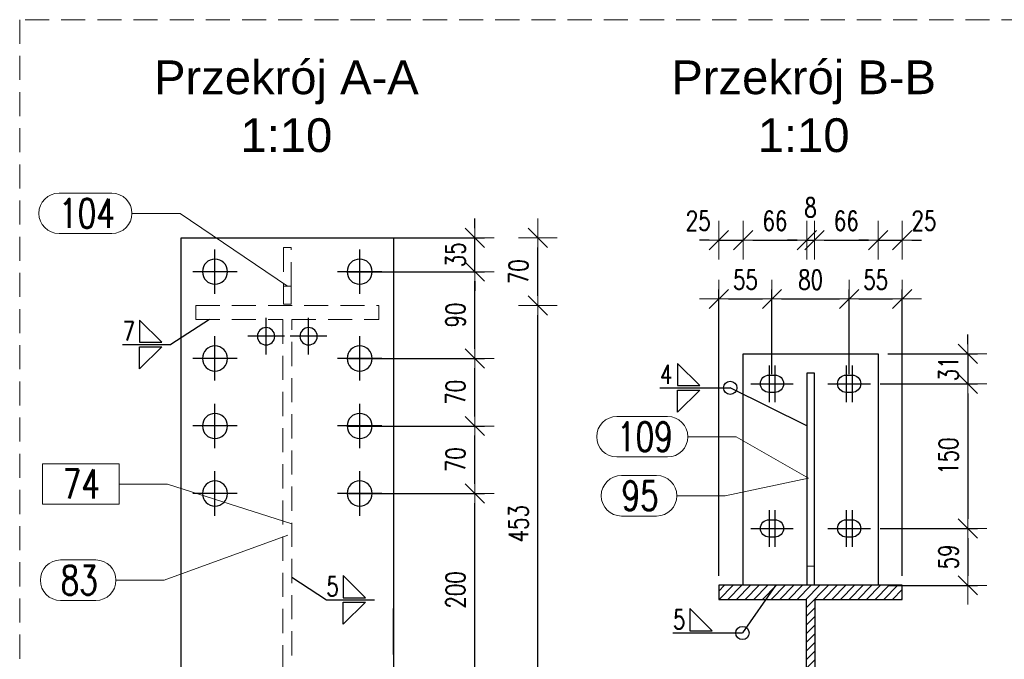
# Model space of a CAD drawing. Header units: millimetres. Extents: x 3536 to 4290, y 11030 to 11491.
# Tile 96 of 102: x 4110 to 4212, y 11236 to 11303. Entities that reach past the tile are written whole.
import ezdxf
from ezdxf.enums import TextEntityAlignment as Align

# ---------------------------------------------------------------- set-up
doc = ezdxf.new("R2010")
doc.units = ezdxf.units.MM
doc.header["$LTSCALE"] = 10
doc.linetypes.add('HIDDEN', pattern=[0.375, 0.25, -0.125])
doc.linetypes.add('MITTE', pattern=[2, 1.25, -0.25, 0.25, -0.25])
doc.layers.get('Defpoints').update_dxf_attribs({"color": 1})
for name, color, linetype, lineweight in [('PS_DIM', 4, 'Continuous', 13), ('PS_Hatch', 3, 'Continuous', 9), ('PS_Hidden', 2, 'HIDDEN', 9), ('PS_Pos', 1, 'Continuous', 15), ('PS_SOLID', 7, 'Continuous', 30), ('PS_TEXT', 3, 'Continuous', 18)]:
    doc.layers.add(name, color=color, linetype=linetype, lineweight=lineweight)
doc.layers.add('PS_MID', color=5, linetype='MITTE')
doc.layers.add('PS_WELD', color=1, linetype='Continuous')
doc.styles.add('ARIAL', font='arial.ttf')
doc.styles.add('simplex', font='simplex.shx', dxfattribs={"width": 0.75})
doc.dimstyles.new('1_10_PRZ', dxfattribs={"dimtxt": 2, "dimasz": 1, "dimexe": 2, "dimexo": 5, "dimgap": 1, "dimtad": 1, "dimdec": 0, "dimlfac": 10, "dimtxsty": 'simplex', "dimblk": 'dimznak', "dimcen": 2, "dimse1": 1, "dimse2": 1, "dimclrt": 3, "dimadec": 1, "dimazin": 0, "dimtfac": 1, "dimtdec": 0, "dimtix": 1, "dimtmove": 2, "dimatfit": 3, "dimldrblk": 'dim-grot', "dimfxl": 1, "dimarcsym": 0})
doc.dimstyles.new('1_10_SC', dxfattribs={"dimtxt": 2, "dimasz": 1, "dimexe": 1, "dimexo": 1, "dimgap": 1, "dimtad": 1, "dimdec": 0, "dimlfac": 10, "dimtxsty": 'simplex', "dimblk": 'dimznak', "dimcen": 2, "dimclrd": 256, "dimclre": 256, "dimclrt": 3, "dimadec": 1, "dimazin": 0, "dimtfac": 1, "dimtdec": 0, "dimtix": 1, "dimtmove": 2, "dimatfit": 3, "dimldrblk": 'dim-grot', "dimfxl": 1, "dimarcsym": 0})

# ---------------------------------------------------------------- blocks, each defined once
blk = doc.blocks.new('Przekrój')
at = {"layer": 'PS_DIM', "style": 'ARIAL', "flags": 4}
for tag, p in [('PRZEKRÓJ', (7.89, 7.75)), ('SKALA', (7.89, 1.75))]:
    blk.add_attdef(tag, text='', height=3.5, dxfattribs=at).set_placement(p, align=Align.MIDDLE_CENTER)
blk = doc.blocks.new('dimznak')
at = {"color": 0}
for points in [[(0, 2), (0, -2)], [(-2, 0), (2, 0)]]:
    blk.add_lwpolyline(points, dxfattribs=at)
at = {"color": 2}
blk.add_lwpolyline([(1, 1), (-1, -1)], dxfattribs=at)
blk = doc.blocks.new('*D214')
at = {"layer": 'Defpoints', "color": 0, "transparency": 16777216}
for p in [(4143.13, 11253.41), (4157.36, 11253.41), (4143.13, 11233.41)]:
    blk.add_point(p, dxfattribs=at)
at = {"layer": 'PS_DIM', "lineweight": -2, "transparency": 16777216}
for p, q in [((4144.13, 11253.41), (4158.36, 11253.41)), ((4157.36, 11234.41), (4157.36, 11252.41)), ((4144.13, 11233.41), (4158.36, 11233.41))]:
    blk.add_line(p, q, dxfattribs=at)
for p, rotation in [((4157.36, 11253.41), 90), ((4157.36, 11233.41), 270)]:
    blk.add_blockref('dimznak', p, dxfattribs=dict(at, rotation=rotation))
at = {"layer": 'PS_DIM', "color": 3, "transparency": 16777216, "insert": (4155.36, 11243.41), "char_height": 2, "attachment_point": 5, "rotation": 90, "style": 'simplex'}
blk.add_mtext('200', dxfattribs=at)
blk = doc.blocks.new('dim-grot')
blk.add_hatch(color=256).paths.add_polyline_path([(0, 0), (-2, 0.5), (-2, -0.5)])
blk.add_lwpolyline([(0, 0), (-2, 0.5), (-2, -0.5), (0, 0)])
blk = doc.blocks.new('*D215')
at = {"layer": 'Defpoints', "color": 0, "transparency": 16777216}
for p in [(4143.13, 11260.41), (4157.36, 11260.41), (4143.13, 11253.41)]:
    blk.add_point(p, dxfattribs=at)
at = {"layer": 'PS_DIM', "lineweight": -2, "transparency": 16777216}
for p, q in [((4144.13, 11260.41), (4158.36, 11260.41)), ((4157.36, 11254.41), (4157.36, 11259.41)), ((4144.13, 11253.41), (4158.36, 11253.41))]:
    blk.add_line(p, q, dxfattribs=at)
for p, rotation in [((4157.36, 11260.41), 90), ((4157.36, 11253.41), 270)]:
    blk.add_blockref('dimznak', p, dxfattribs=dict(at, rotation=rotation))
at = {"layer": 'PS_DIM', "color": 3, "transparency": 16777216, "insert": (4155.36, 11256.91), "char_height": 2, "attachment_point": 5, "rotation": 90, "style": 'simplex'}
blk.add_mtext('70', dxfattribs=at)
blk = doc.blocks.new('*D216')
at = {"layer": 'Defpoints', "color": 0, "transparency": 16777216}
for p in [(4143.13, 11267.41), (4157.36, 11267.41), (4143.13, 11260.41)]:
    blk.add_point(p, dxfattribs=at)
at = {"layer": 'PS_DIM', "lineweight": -2, "transparency": 16777216}
for p, q in [((4144.13, 11267.41), (4158.36, 11267.41)), ((4157.36, 11261.41), (4157.36, 11266.41)), ((4144.13, 11260.41), (4158.36, 11260.41))]:
    blk.add_line(p, q, dxfattribs=at)
for p, rotation in [((4157.36, 11267.41), 90), ((4157.36, 11260.41), 270)]:
    blk.add_blockref('dimznak', p, dxfattribs=dict(at, rotation=rotation))
at = {"layer": 'PS_DIM', "color": 3, "transparency": 16777216, "insert": (4155.36, 11263.91), "char_height": 2, "attachment_point": 5, "rotation": 90, "style": 'simplex'}
blk.add_mtext('70', dxfattribs=at)
blk = doc.blocks.new('*D217')
at = {"layer": 'Defpoints', "color": 0, "transparency": 16777216}
for p in [(4143.13, 11276.41), (4157.36, 11276.41), (4143.13, 11267.41)]:
    blk.add_point(p, dxfattribs=at)
at = {"layer": 'PS_DIM', "lineweight": -2, "transparency": 16777216}
for p, q in [((4144.13, 11276.41), (4158.36, 11276.41)), ((4157.36, 11268.41), (4157.36, 11275.41)), ((4144.13, 11267.41), (4158.36, 11267.41))]:
    blk.add_line(p, q, dxfattribs=at)
for p, rotation in [((4157.36, 11276.41), 90), ((4157.36, 11267.41), 270)]:
    blk.add_blockref('dimznak', p, dxfattribs=dict(at, rotation=rotation))
at = {"layer": 'PS_DIM', "color": 3, "transparency": 16777216, "insert": (4155.36, 11271.91), "char_height": 2, "attachment_point": 5, "rotation": 90, "style": 'simplex'}
blk.add_mtext('90', dxfattribs=at)
blk = doc.blocks.new('*D218')
at = {"layer": 'Defpoints', "color": 0, "transparency": 16777216}
for p in [(4143.13, 11279.91), (4157.36, 11279.91), (4143.13, 11276.41)]:
    blk.add_point(p, dxfattribs=at)
at = {"layer": 'PS_DIM', "lineweight": -2, "transparency": 16777216}
for p, q in [((4157.36, 11280.91), (4157.36, 11281.91)), ((4144.13, 11279.91), (4158.36, 11279.91)), ((4157.36, 11276.41), (4157.36, 11279.91)), ((4144.13, 11276.41), (4158.36, 11276.41)), ((4157.36, 11275.41), (4157.36, 11274.41))]:
    blk.add_line(p, q, dxfattribs=at)
for p, rotation in [((4157.36, 11279.91), 270), ((4157.36, 11276.41), 90)]:
    blk.add_blockref('dimznak', p, dxfattribs=dict(at, rotation=rotation))
at = {"layer": 'PS_DIM', "color": 3, "transparency": 16777216, "insert": (4155.36, 11278.16), "char_height": 2, "attachment_point": 5, "rotation": 90, "style": 'simplex'}
blk.add_mtext('35', dxfattribs=at)
blk = doc.blocks.new('*D222')
at = {"layer": 'Defpoints', "color": 0, "transparency": 16777216}
for p in [(4141.53, 11272.91), (4163.89, 11272.91), (4143.97, 11227.66)]:
    blk.add_point(p, dxfattribs=at)
at = {"layer": 'PS_DIM', "color": 0, "lineweight": -2, "transparency": 16777216}
blk.add_line((4163.89, 11228.66), (4163.89, 11271.91), dxfattribs=at)
for p, rotation in [((4163.89, 11272.91), 90), ((4163.89, 11227.66), 270)]:
    blk.add_blockref('dimznak', p, dxfattribs=dict(at, rotation=rotation))
at = {"layer": 'PS_DIM', "color": 3, "transparency": 16777216, "insert": (4161.89, 11250.28), "char_height": 2, "attachment_point": 5, "rotation": 90, "style": 'simplex'}
blk.add_mtext('453', dxfattribs=at)
blk = doc.blocks.new('*D223')
at = {"layer": 'Defpoints', "color": 0, "transparency": 16777216}
for p in [(4143.13, 11279.91), (4163.89, 11279.91), (4141.53, 11272.91)]:
    blk.add_point(p, dxfattribs=at)
at = {"layer": 'PS_DIM', "color": 0, "lineweight": -2, "transparency": 16777216}
blk.add_line((4163.89, 11273.91), (4163.89, 11278.91), dxfattribs=at)
for p, rotation in [((4163.89, 11279.91), 90), ((4163.89, 11272.91), 270)]:
    blk.add_blockref('dimznak', p, dxfattribs=dict(at, rotation=rotation))
at = {"layer": 'PS_DIM', "color": 3, "transparency": 16777216, "insert": (4161.89, 11276.41), "char_height": 2, "attachment_point": 5, "rotation": 90, "style": 'simplex'}
blk.add_mtext('70', dxfattribs=at)
blk = doc.blocks.new('*D224')
at = {"layer": 'Defpoints', "color": 0, "transparency": 16777216}
for p in [(4188.17, 11273.58), (4188.17, 11264.79), (4182.67, 11243.89)]:
    blk.add_point(p, dxfattribs=at)
at = {"layer": 'PS_DIM', "lineweight": -2, "transparency": 16777216}
for p, q in [((4182.67, 11244.89), (4182.67, 11274.58)), ((4188.17, 11265.79), (4188.17, 11274.58)), ((4183.67, 11273.58), (4187.17, 11273.58))]:
    blk.add_line(p, q, dxfattribs=at)
at = {"layer": 'PS_DIM', "lineweight": -2, "transparency": 16777216, "rotation": 180}
blk.add_blockref('dimznak', (4182.67, 11273.58), dxfattribs=at)
at = {"layer": 'PS_DIM', "lineweight": -2, "transparency": 16777216}
blk.add_blockref('dimznak', (4188.17, 11273.58), dxfattribs=at)
at = {"layer": 'PS_DIM', "color": 3, "transparency": 16777216, "insert": (4185.42, 11275.58), "char_height": 2, "attachment_point": 5, "style": 'simplex'}
blk.add_mtext('55', dxfattribs=at)
blk = doc.blocks.new('*D225')
at = {"layer": 'Defpoints', "color": 0, "transparency": 16777216}
for p in [(4196.17, 11273.58), (4188.17, 11264.79), (4196.17, 11264.79)]:
    blk.add_point(p, dxfattribs=at)
at = {"layer": 'PS_DIM', "lineweight": -2, "transparency": 16777216}
for p, q in [((4188.17, 11265.79), (4188.17, 11274.58)), ((4196.17, 11265.79), (4196.17, 11274.58)), ((4189.17, 11273.58), (4195.17, 11273.58))]:
    blk.add_line(p, q, dxfattribs=at)
at = {"layer": 'PS_DIM', "lineweight": -2, "transparency": 16777216, "rotation": 180}
blk.add_blockref('dimznak', (4188.17, 11273.58), dxfattribs=at)
at = {"layer": 'PS_DIM', "lineweight": -2, "transparency": 16777216}
blk.add_blockref('dimznak', (4196.17, 11273.58), dxfattribs=at)
at = {"layer": 'PS_DIM', "color": 3, "transparency": 16777216, "insert": (4192.17, 11275.58), "char_height": 2, "attachment_point": 5, "style": 'simplex'}
blk.add_mtext('80', dxfattribs=at)
blk = doc.blocks.new('*D226')
at = {"layer": 'Defpoints', "color": 0, "transparency": 16777216}
for p in [(4201.67, 11273.58), (4196.17, 11264.79), (4201.67, 11243.89)]:
    blk.add_point(p, dxfattribs=at)
at = {"layer": 'PS_DIM', "lineweight": -2, "transparency": 16777216}
for p, q in [((4196.17, 11265.79), (4196.17, 11274.58)), ((4201.67, 11244.89), (4201.67, 11274.58)), ((4197.17, 11273.58), (4200.67, 11273.58))]:
    blk.add_line(p, q, dxfattribs=at)
at = {"layer": 'PS_DIM', "lineweight": -2, "transparency": 16777216, "rotation": 180}
blk.add_blockref('dimznak', (4196.17, 11273.58), dxfattribs=at)
at = {"layer": 'PS_DIM', "lineweight": -2, "transparency": 16777216}
blk.add_blockref('dimznak', (4201.67, 11273.58), dxfattribs=at)
at = {"layer": 'PS_DIM', "color": 3, "transparency": 16777216, "insert": (4198.92, 11275.58), "char_height": 2, "attachment_point": 5, "style": 'simplex'}
blk.add_mtext('55', dxfattribs=at)
blk = doc.blocks.new('*D227')
at = {"layer": 'Defpoints', "color": 0, "transparency": 16777216}
for p in [(4185.17, 11279.69), (4182.67, 11243.89), (4185.17, 11243.89)]:
    blk.add_point(p, dxfattribs=at)
at = {"layer": 'PS_DIM', "color": 0, "lineweight": -2, "transparency": 16777216}
for p, q in [((4181.67, 11279.69), (4180.67, 11279.69)), ((4182.67, 11279.69), (4185.17, 11279.69)), ((4186.17, 11279.69), (4187.17, 11279.69))]:
    blk.add_line(p, q, dxfattribs=at)
blk.add_blockref('dimznak', (4182.67, 11279.69), dxfattribs=at)
at = {"layer": 'PS_DIM', "color": 0, "lineweight": -2, "transparency": 16777216, "rotation": 180}
blk.add_blockref('dimznak', (4185.17, 11279.69), dxfattribs=at)
at = {"layer": 'PS_DIM', "color": 3, "transparency": 16777216, "insert": (4180.52, 11281.69), "char_height": 2, "attachment_point": 5, "style": 'simplex'}
blk.add_mtext('25', dxfattribs=at)
blk = doc.blocks.new('*D228')
at = {"layer": 'Defpoints', "color": 0, "transparency": 16777216}
for p in [(4191.77, 11279.69), (4191.77, 11260.44), (4185.17, 11243.89)]:
    blk.add_point(p, dxfattribs=at)
at = {"layer": 'PS_DIM', "color": 0, "lineweight": -2, "transparency": 16777216}
blk.add_line((4186.17, 11279.69), (4190.77, 11279.69), dxfattribs=at)
at = {"layer": 'PS_DIM', "color": 0, "lineweight": -2, "transparency": 16777216, "rotation": 180}
blk.add_blockref('dimznak', (4185.17, 11279.69), dxfattribs=at)
at = {"layer": 'PS_DIM', "color": 0, "lineweight": -2, "transparency": 16777216}
blk.add_blockref('dimznak', (4191.77, 11279.69), dxfattribs=at)
at = {"layer": 'PS_DIM', "color": 3, "transparency": 16777216, "insert": (4188.47, 11281.69), "char_height": 2, "attachment_point": 5, "style": 'simplex'}
blk.add_mtext('66', dxfattribs=at)
blk = doc.blocks.new('*D229')
at = {"layer": 'Defpoints', "color": 0, "transparency": 16777216}
for p in [(4192.57, 11279.69), (4191.77, 11260.44), (4192.57, 11260.44)]:
    blk.add_point(p, dxfattribs=at)
at = {"layer": 'PS_DIM', "color": 0, "lineweight": -2, "transparency": 16777216}
for p, q in [((4190.77, 11279.69), (4189.77, 11279.69)), ((4191.77, 11279.69), (4192.57, 11279.69)), ((4193.57, 11279.69), (4194.57, 11279.69))]:
    blk.add_line(p, q, dxfattribs=at)
blk.add_blockref('dimznak', (4191.77, 11279.69), dxfattribs=at)
at = {"layer": 'PS_DIM', "color": 0, "lineweight": -2, "transparency": 16777216, "rotation": 180}
blk.add_blockref('dimznak', (4192.57, 11279.69), dxfattribs=at)
at = {"layer": 'PS_DIM', "color": 3, "transparency": 16777216, "insert": (4192.17, 11283.07), "char_height": 2, "attachment_point": 5, "style": 'simplex'}
blk.add_mtext('8', dxfattribs=at)
blk = doc.blocks.new('*D230')
at = {"layer": 'Defpoints', "color": 0, "transparency": 16777216}
for p in [(4199.17, 11279.69), (4192.57, 11260.44), (4199.17, 11259.54)]:
    blk.add_point(p, dxfattribs=at)
at = {"layer": 'PS_DIM', "color": 0, "lineweight": -2, "transparency": 16777216}
blk.add_line((4193.57, 11279.69), (4198.17, 11279.69), dxfattribs=at)
at = {"layer": 'PS_DIM', "color": 0, "lineweight": -2, "transparency": 16777216, "rotation": 180}
blk.add_blockref('dimznak', (4192.57, 11279.69), dxfattribs=at)
at = {"layer": 'PS_DIM', "color": 0, "lineweight": -2, "transparency": 16777216}
blk.add_blockref('dimznak', (4199.17, 11279.69), dxfattribs=at)
at = {"layer": 'PS_DIM', "color": 3, "transparency": 16777216, "insert": (4195.87, 11281.69), "char_height": 2, "attachment_point": 5, "style": 'simplex'}
blk.add_mtext('66', dxfattribs=at)
blk = doc.blocks.new('*D231')
at = {"layer": 'Defpoints', "color": 0, "transparency": 16777216}
for p in [(4201.67, 11279.69), (4199.17, 11259.54), (4201.67, 11254.56)]:
    blk.add_point(p, dxfattribs=at)
at = {"layer": 'PS_DIM', "color": 0, "lineweight": -2, "transparency": 16777216}
for p, q in [((4198.17, 11279.69), (4197.17, 11279.69)), ((4199.17, 11279.69), (4201.67, 11279.69)), ((4202.67, 11279.69), (4203.67, 11279.69))]:
    blk.add_line(p, q, dxfattribs=at)
blk.add_blockref('dimznak', (4199.17, 11279.69), dxfattribs=at)
at = {"layer": 'PS_DIM', "color": 0, "lineweight": -2, "transparency": 16777216, "rotation": 180}
blk.add_blockref('dimznak', (4201.67, 11279.69), dxfattribs=at)
at = {"layer": 'PS_DIM', "color": 3, "transparency": 16777216, "insert": (4203.92, 11281.69), "char_height": 2, "attachment_point": 5, "style": 'simplex'}
blk.add_mtext('25', dxfattribs=at)
blk = doc.blocks.new('*D232')
at = {"layer": 'Defpoints', "color": 0, "transparency": 16777216}
for p in [(4199.17, 11267.89), (4198.37, 11264.79), (4208.46, 11264.79)]:
    blk.add_point(p, dxfattribs=at)
at = {"layer": 'PS_DIM', "lineweight": -2, "transparency": 16777216}
for p, q in [((4208.46, 11268.89), (4208.46, 11269.89)), ((4200.17, 11267.89), (4209.46, 11267.89)), ((4208.46, 11267.89), (4208.46, 11264.79)), ((4199.37, 11264.79), (4209.46, 11264.79)), ((4208.46, 11263.79), (4208.46, 11262.79))]:
    blk.add_line(p, q, dxfattribs=at)
for p, rotation in [((4208.46, 11267.89), 270), ((4208.46, 11264.79), 90)]:
    blk.add_blockref('dimznak', p, dxfattribs=dict(at, rotation=rotation))
at = {"layer": 'PS_DIM', "color": 3, "transparency": 16777216, "insert": (4206.46, 11266.34), "char_height": 2, "attachment_point": 5, "rotation": 90, "style": 'simplex'}
blk.add_mtext('31', dxfattribs=at)
blk = doc.blocks.new('*D233')
at = {"layer": 'Defpoints', "color": 0, "transparency": 16777216}
for p in [(4198.37, 11264.79), (4198.37, 11249.79), (4208.46, 11249.79)]:
    blk.add_point(p, dxfattribs=at)
at = {"layer": 'PS_DIM', "lineweight": -2, "transparency": 16777216}
for p, q in [((4199.37, 11264.79), (4209.46, 11264.79)), ((4208.46, 11263.79), (4208.46, 11250.79)), ((4199.37, 11249.79), (4209.46, 11249.79))]:
    blk.add_line(p, q, dxfattribs=at)
for p, rotation in [((4208.46, 11264.79), 90), ((4208.46, 11249.79), 270)]:
    blk.add_blockref('dimznak', p, dxfattribs=dict(at, rotation=rotation))
at = {"layer": 'PS_DIM', "color": 3, "transparency": 16777216, "insert": (4206.46, 11257.29), "char_height": 2, "attachment_point": 5, "rotation": 90, "style": 'simplex'}
blk.add_mtext('150', dxfattribs=at)
blk = doc.blocks.new('*D234')
at = {"layer": 'Defpoints', "color": 0, "transparency": 16777216}
for p in [(4198.37, 11249.79), (4199.17, 11243.89), (4208.46, 11243.89)]:
    blk.add_point(p, dxfattribs=at)
at = {"layer": 'PS_DIM', "lineweight": -2, "transparency": 16777216}
for p, q in [((4199.37, 11249.79), (4209.46, 11249.79)), ((4208.46, 11248.79), (4208.46, 11244.89)), ((4200.17, 11243.89), (4209.46, 11243.89))]:
    blk.add_line(p, q, dxfattribs=at)
for p, rotation in [((4208.46, 11249.79), 90), ((4208.46, 11243.89), 270)]:
    blk.add_blockref('dimznak', p, dxfattribs=dict(at, rotation=rotation))
at = {"layer": 'PS_DIM', "color": 3, "transparency": 16777216, "insert": (4206.46, 11246.84), "char_height": 2, "attachment_point": 5, "rotation": 90, "style": 'simplex'}
blk.add_mtext('59', dxfattribs=at)
blk = doc.blocks.new('*X819')
at = {"color": 1}
for p, q in [((4137.97, 11249.09), (4125.16, 11244.42)), ((4114.42, 11246.52), (4118.06, 11246.52)), ((4120.16, 11244.42), (4125.16, 11244.42)), ((4114.42, 11242.32), (4118.06, 11242.32))]:
    blk.add_line(p, q, dxfattribs=at)
for centre, start, end in [((4114.42, 11244.42), 90, 270), ((4118.06, 11244.42), 270, 90)]:
    blk.add_arc(centre, 2.1, start, end, dxfattribs=at)
at = {"color": 2, "style": 'simplex', "width": 0.75}
blk.add_text('83', height=3, dxfattribs=at).set_placement((4114.42, 11242.92))
blk = doc.blocks.new('*X820')
at = {"color": 1}
for p, q in [((4120.5, 11256.49), (4112.55, 11256.49)), ((4112.55, 11256.49), (4112.55, 11252.29)), ((4120.5, 11252.29), (4120.5, 11256.49)), ((4120.5, 11254.39), (4125.5, 11254.39)), ((4138.4, 11250.28), (4125.5, 11254.39)), ((4112.55, 11252.29), (4120.5, 11252.29))]:
    blk.add_line(p, q, dxfattribs=at)
at = {"color": 30, "style": 'simplex', "width": 0.75}
blk.add_text('74', height=3, dxfattribs=at).set_placement((4114.65, 11252.89))
blk = doc.blocks.new('*X821')
at = {"color": 1}
for p, q in [((4114.26, 11284.56), (4119.72, 11284.56)), ((4121.82, 11282.46), (4126.82, 11282.46)), ((4137.93, 11274.91), (4126.82, 11282.46)), ((4114.26, 11280.36), (4119.72, 11280.36))]:
    blk.add_line(p, q, dxfattribs=at)
for centre, start, end in [((4114.26, 11282.46), 90, 270), ((4119.72, 11282.46), 270, 90)]:
    blk.add_arc(centre, 2.1, start, end, dxfattribs=at)
at = {"color": 2, "style": 'simplex', "width": 0.75}
blk.add_text('104', height=3, dxfattribs=at).set_placement((4114.26, 11280.96))
blk = doc.blocks.new('*X824')
at = {"color": 1}
for p, q in [((4172.57, 11255.28), (4176.21, 11255.28)), ((4191.96, 11254.99), (4183.31, 11253.18)), ((4178.31, 11253.18), (4183.31, 11253.18)), ((4172.57, 11251.08), (4176.21, 11251.08))]:
    blk.add_line(p, q, dxfattribs=at)
for centre, start, end in [((4172.57, 11253.18), 90, 270), ((4176.21, 11253.18), 270, 90)]:
    blk.add_arc(centre, 2.1, start, end, dxfattribs=at)
at = {"color": 2, "style": 'simplex', "width": 0.75}
blk.add_text('95', height=3, dxfattribs=at).set_placement((4172.57, 11251.68))
blk = doc.blocks.new('*X825')
at = {"color": 1}
for p, q in [((4172.1, 11261.4), (4177.35, 11261.4)), ((4179.45, 11259.3), (4184.45, 11259.3)), ((4191.96, 11254.99), (4184.45, 11259.3)), ((4172.1, 11257.2), (4177.35, 11257.2))]:
    blk.add_line(p, q, dxfattribs=at)
for centre, start, end in [((4172.1, 11259.3), 90, 270), ((4177.35, 11259.3), 270, 90)]:
    blk.add_arc(centre, 2.1, start, end, dxfattribs=at)
at = {"color": 2, "style": 'simplex', "width": 0.75}
blk.add_text('109', height=3, dxfattribs=at).set_placement((4172.1, 11257.8))
blk = doc.blocks.new('*X829')
at = {"color": 3}
for p, q in [((4124.9, 11269.09), (4122.6, 11271.39)), ((4122.6, 11271.39), (4122.6, 11269.09)), ((4122.6, 11269.09), (4124.9, 11269.09)), ((4122.6, 11268.63), (4124.9, 11268.63)), ((4124.9, 11268.63), (4122.6, 11266.33)), ((4122.6, 11266.33), (4122.6, 11268.63))]:
    blk.add_line(p, q, dxfattribs=at)
at = {"color": 9}
for p in [(4129.85, 11271.44), (4120.84, 11268.86)]:
    blk.add_line(p, (4125.84, 11268.86), dxfattribs=at)
at = {"color": 2, "style": 'simplex', "width": 0.75}
blk.add_text('7', height=2, dxfattribs=at).set_placement((4120.84, 11269.26))
blk = doc.blocks.new('*X832')
at = {"color": 3}
for p, q in [((4146.02, 11242.61), (4143.72, 11244.91)), ((4143.72, 11244.91), (4143.72, 11242.61)), ((4143.72, 11242.61), (4146.02, 11242.61)), ((4143.72, 11242.15), (4146.02, 11242.15)), ((4146.02, 11242.15), (4143.72, 11239.85)), ((4143.72, 11239.85), (4143.72, 11242.15))]:
    blk.add_line(p, q, dxfattribs=at)
at = {"color": 9}
for p, q in [((4138.4, 11244.73), (4141.97, 11242.38)), ((4141.97, 11242.38), (4146.97, 11242.38))]:
    blk.add_line(p, q, dxfattribs=at)
at = {"color": 2, "style": 'simplex', "width": 0.75}
blk.add_text('5', height=2, dxfattribs=at).set_placement((4141.97, 11242.78))
blk = doc.blocks.new('*X834')
at = {"color": 2}
for p, q in [((4180.69, 11264.6), (4178.39, 11266.9)), ((4178.39, 11266.9), (4178.39, 11264.6)), ((4178.39, 11264.6), (4180.69, 11264.6)), ((4178.39, 11264.14), (4180.69, 11264.14)), ((4180.69, 11264.14), (4178.39, 11261.84)), ((4178.39, 11261.84), (4178.39, 11264.14))]:
    blk.add_line(p, q, dxfattribs=at)
at = {"color": 9}
for p in [(4176.55, 11264.37), (4191.77, 11260.44)]:
    blk.add_line(p, (4183.84, 11264.37), dxfattribs=at)
blk.add_circle((4183.84, 11264.37), 0.69, dxfattribs=at)
at = {"color": 3, "style": 'simplex', "width": 0.75}
blk.add_text('4', height=2, dxfattribs=at).set_placement((4176.55, 11264.77))
blk = doc.blocks.new('*X835')
at = {"color": 9}
for p in [(4188.53, 11243.89), (4177.9, 11238.95)]:
    blk.add_line(p, (4185.11, 11238.95), dxfattribs=at)
at = {"color": 3}
for p, q in [((4181.96, 11239.18), (4179.66, 11241.48)), ((4179.66, 11241.48), (4179.66, 11239.18)), ((4179.66, 11239.18), (4181.96, 11239.18))]:
    blk.add_line(p, q, dxfattribs=at)
at = {"color": 9}
blk.add_circle((4185.11, 11238.95), 0.69, dxfattribs=at)
at = {"color": 2, "style": 'simplex', "width": 0.75}
blk.add_text('5', height=2, dxfattribs=at).set_placement((4177.9, 11239.35))

msp = doc.modelspace()

# ---------------------------------------------------------------- hatches: boundary and pattern name
at = {"layer": 'PS_Hatch'}
h = msp.add_hatch(dxfattribs=at)
h.set_pattern_fill('ANSI31', color=256, scale=0.2, style=0)
h.set_pattern_definition([(45, (-1220.8889, 2025.82905), (-0.449012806, 0.449012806), [])])
h.paths.add_polyline_path([(4182.671, 11198.892), (4201.671, 11198.892), (4201.671, 11200.352), (4192.641, 11200.352), (4192.641, 11242.432), (4201.671, 11242.432), (4201.671, 11243.892), (4182.671, 11243.892), (4182.671, 11242.432), (4191.701, 11242.432), (4191.701, 11200.352), (4182.671, 11200.352)])

# ---------------------------------------------------------------- linework, layer by layer
at = {"color": 30, "linetype": 'Continuous', "extrusion": (1, -7.32405e-14, 3.33067e-16)}
for p, q in [((4148.925, 11278.332, -15.491), (4148.925, 11276.412, -13.091)), ((4148.925, 11278.332, -7.341), (4148.925, 11276.412, -9.741)), ((4148.925, 11278.332, -15.491), (4148.925, 11276.412, -13.091)), ((4148.925, 11278.332, -7.341), (4148.925, 11276.412, -9.741)), ((4148.925, 11276.412, -13.091), (4148.925, 11274.492, -15.491)), ((4148.925, 11276.412, -9.741), (4148.925, 11274.492, -7.341)), ((4148.925, 11276.412, -15.491), (4148.925, 11276.412, -7.341)), ((4148.925, 11276.412, -13.091), (4148.925, 11274.492, -15.491)), ((4148.925, 11276.412, -9.741), (4148.925, 11274.492, -7.341)), ((4148.925, 11276.412, -15.491), (4148.925, 11276.412, -7.341)), ((4148.925, 11269.332, -15.491), (4148.925, 11267.412, -13.091)), ((4148.925, 11269.332, -7.341), (4148.925, 11267.412, -9.741)), ((4148.925, 11269.332, -15.491), (4148.925, 11267.412, -13.091)), ((4148.925, 11269.332, -7.341), (4148.925, 11267.412, -9.741)), ((4148.925, 11267.412, -13.091), (4148.925, 11265.492, -15.491)), ((4148.925, 11267.412, -9.741), (4148.925, 11265.492, -7.341)), ((4148.925, 11267.412, -15.491), (4148.925, 11267.412, -7.341)), ((4148.925, 11267.412, -13.091), (4148.925, 11265.492, -15.491)), ((4148.925, 11267.412, -9.741), (4148.925, 11265.492, -7.341)), ((4148.925, 11267.412, -15.491), (4148.925, 11267.412, -7.341)), ((4148.925, 11262.332, -15.491), (4148.925, 11260.412, -13.091)), ((4148.925, 11262.332, -7.341), (4148.925, 11260.412, -9.741)), ((4148.925, 11262.332, -15.491), (4148.925, 11260.412, -13.091)), ((4148.925, 11262.332, -7.341), (4148.925, 11260.412, -9.741)), ((4148.925, 11260.412, -13.091), (4148.925, 11258.492, -15.491)), ((4148.925, 11260.412, -9.741), (4148.925, 11258.492, -7.341)), ((4148.925, 11260.412, -15.491), (4148.925, 11260.412, -7.341)), ((4148.925, 11260.412, -13.091), (4148.925, 11258.492, -15.491)), ((4148.925, 11260.412, -9.741), (4148.925, 11258.492, -7.341)), ((4148.925, 11260.412, -15.491), (4148.925, 11260.412, -7.341)), ((4148.925, 11255.332, -15.491), (4148.925, 11253.412, -13.091)), ((4148.925, 11255.332, -7.341), (4148.925, 11253.412, -9.741)), ((4148.925, 11255.332, -15.491), (4148.925, 11253.412, -13.091)), ((4148.925, 11255.332, -7.341), (4148.925, 11253.412, -9.741)), ((4148.925, 11253.412, -13.091), (4148.925, 11251.492, -15.491)), ((4148.925, 11253.412, -9.741), (4148.925, 11251.492, -7.341)), ((4148.925, 11253.412, -15.491), (4148.925, 11253.412, -7.341)), ((4148.925, 11253.412, -13.091), (4148.925, 11251.492, -15.491)), ((4148.925, 11253.412, -9.741), (4148.925, 11251.492, -7.341)), ((4148.925, 11253.412, -15.491), (4148.925, 11253.412, -7.341)), ((4148.925, 11239.32, -360.817), (4148.925, 11241.484, -358.634)), ((4148.925, 11239.32, -360.817), (4148.925, 11241.484, -358.634)), ((4148.925, 11238.896, -364.794), (4148.925, 11240.55, -367.384)), ((4148.925, 11238.896, -364.794), (4148.925, 11240.55, -367.384)), ((4148.925, 11239.575, -358.43), (4148.925, 11238.641, -367.18)), ((4148.925, 11239.575, -358.43), (4148.925, 11238.641, -367.18)), ((4148.925, 11237.666, -358.226), (4148.925, 11239.32, -360.817)), ((4148.925, 11237.666, -358.226), (4148.925, 11239.32, -360.817)), ((4148.925, 11236.732, -366.977), (4148.925, 11238.896, -364.794)), ((4148.925, 11236.732, -366.977), (4148.925, 11238.896, -364.794))]:
    msp.add_line(p, q, dxfattribs=at)
at = {"layer": 'PS_Hidden', "color": 2, "linetype": 'HIDDEN', "extrusion": (1, -7.32405e-14, 3.33067e-16)}
for p, q in [((4137.525, 11278.912), (4137.525, 11274.912)), ((4138.325, 11278.912), (4137.525, 11278.912)), ((4138.325, 11274.912), (4138.325, 11278.912)), ((4137.525, 11273.034), (4137.525, 11274.912)), ((4137.525, 11274.912), (4138.325, 11274.912)), ((4138.325, 11274.912), (4138.325, 11273.034)), ((4128.425, 11272.912), (4147.425, 11272.912)), ((4128.425, 11272.912), (4128.425, 11271.444)), ((4138.325, 11273.034), (4137.525, 11273.034)), ((4147.425, 11271.444), (4147.425, 11272.912)), ((4128.425, 11271.444), (4137.455, 11271.444)), ((4137.455, 11271.444), (4137.455, 11229.125)), ((4138.395, 11271.444), (4147.425, 11271.444)), ((4138.395, 11229.125), (4138.395, 11271.444))]:
    msp.add_line(p, q, dxfattribs=at)
at = {"layer": 'PS_Hidden', "color": 2, "linetype": 'HIDDEN', "extrusion": (1, 0, 2.22045e-16)}
msp.add_line((4192.571, 11245.892), (4191.771, 11245.892), dxfattribs=at)
at = {"layer": 'PS_Hidden', "color": 2, "linetype": 'HIDDEN'}
msp.add_lwpolyline([(4274.48, 11302.537), (4110.179, 11302.537), (4110.179, 11175.52), (4274.48, 11175.52)], close=True, dxfattribs=at)
at = {"layer": 'PS_MID', "color": 5, "linetype": 'MITTE', "extrusion": (1, -7.32405e-14, 3.33067e-16)}
for p, q in [((4130.425, 11274.112), (4130.425, 11278.712)), ((4145.425, 11274.112), (4145.425, 11278.712)), ((4132.725, 11276.412), (4128.125, 11276.412)), ((4147.725, 11276.412), (4143.125, 11276.412)), ((4135.725, 11267.812), (4135.725, 11271.612)), ((4140.125, 11267.812), (4140.125, 11271.612)), ((4130.425, 11265.112), (4130.425, 11269.712)), ((4137.625, 11269.712), (4133.825, 11269.712)), ((4142.025, 11269.712), (4138.225, 11269.712)), ((4145.425, 11265.112), (4145.425, 11269.712)), ((4132.725, 11267.412), (4128.125, 11267.412)), ((4147.725, 11267.412), (4143.125, 11267.412)), ((4130.425, 11258.112), (4130.425, 11262.712)), ((4145.425, 11258.112), (4145.425, 11262.712)), ((4132.725, 11260.412), (4128.125, 11260.412)), ((4147.725, 11260.412), (4143.125, 11260.412)), ((4130.425, 11251.112), (4130.425, 11255.712)), ((4145.425, 11251.112), (4145.425, 11255.712)), ((4132.725, 11253.412), (4128.125, 11253.412)), ((4147.725, 11253.412), (4143.125, 11253.412)), ((4148.925, 11251.684, 0.02), (4148.925, 11250.193, -13.949))]:
    msp.add_line(p, q, dxfattribs=at)
at = {"layer": 'PS_MID', "color": 5, "linetype": 'MITTE', "extrusion": (1, 0, 2.22045e-16)}
for p, q in [((4187.871, 11266.692), (4187.871, 11262.892)), ((4188.471, 11266.692), (4188.471, 11262.892)), ((4195.871, 11266.692), (4195.871, 11262.892)), ((4196.471, 11266.692), (4196.471, 11262.892)), ((4185.971, 11264.792), (4190.371, 11264.792)), ((4193.971, 11264.792), (4198.371, 11264.792)), ((4187.871, 11251.692), (4187.871, 11247.892)), ((4188.471, 11251.692), (4188.471, 11247.892)), ((4195.871, 11251.692), (4195.871, 11247.892)), ((4196.471, 11251.692), (4196.471, 11247.892)), ((4185.971, 11249.792), (4190.371, 11249.792)), ((4193.971, 11249.792), (4198.371, 11249.792))]:
    msp.add_line(p, q, dxfattribs=at)
at = {"layer": 'PS_SOLID', "color": 7, "linetype": 'Continuous', "extrusion": (1, -7.32405e-14, 3.33067e-16)}
for p, q in [((4126.925, 11279.912), (4148.925, 11279.912)), ((4126.925, 11195.912), (4126.925, 11279.912)), ((4148.925, 11279.912), (4148.925, 11195.912))]:
    msp.add_line(p, q, dxfattribs=at)
at = {"layer": 'PS_SOLID', "color": 7, "linetype": 'Continuous', "extrusion": (1, 0, 2.22045e-16)}
for p, q in [((4185.171, 11267.892), (4199.171, 11267.892)), ((4185.171, 11243.892), (4185.171, 11267.892)), ((4199.171, 11267.892), (4199.171, 11243.892)), ((4187.871, 11265.692), (4188.471, 11265.692)), ((4191.771, 11265.892), (4191.771, 11243.892)), ((4192.571, 11265.892), (4191.771, 11265.892)), ((4192.571, 11243.892), (4192.571, 11265.892)), ((4195.871, 11265.692), (4196.471, 11265.692)), ((4188.471, 11263.892), (4187.871, 11263.892)), ((4196.471, 11263.892), (4195.871, 11263.892)), ((4187.871, 11250.692), (4188.471, 11250.692)), ((4195.871, 11250.692), (4196.471, 11250.692)), ((4188.471, 11248.892), (4187.871, 11248.892)), ((4196.471, 11248.892), (4195.871, 11248.892)), ((4182.671, 11243.892), (4182.671, 11242.432)), ((4201.671, 11243.892), (4182.671, 11243.892)), ((4201.671, 11242.432), (4201.671, 11243.892)), ((4182.671, 11242.432), (4191.701, 11242.432)), ((4191.701, 11242.432), (4191.701, 11200.352)), ((4192.641, 11242.432), (4201.671, 11242.432)), ((4192.641, 11200.352), (4192.641, 11242.432))]:
    msp.add_line(p, q, dxfattribs=at)
at = {"layer": 'PS_SOLID', "color": 7, "linetype": 'Continuous', "extrusion": (3.33971e-16, 3.83054e-16, -1)}
for centre, radius in [((-4130.425, 11276.412), 1.3), ((-4145.425, 11276.412), 1.3), ((-4135.725, 11269.712), 0.9), ((-4140.125, 11269.712), 0.9), ((-4130.425, 11267.412), 1.3), ((-4145.425, 11267.412), 1.3), ((-4130.425, 11260.412), 1.3), ((-4145.425, 11260.412), 1.3), ((-4130.425, 11253.412), 1.3), ((-4145.425, 11253.412), 1.3)]:
    msp.add_circle(centre, radius, dxfattribs=at)
at = {"layer": 'PS_SOLID', "color": 7, "linetype": 'Continuous', "extrusion": (2.22045e-16, -1.83697e-16, -1)}
for centre, start, end in [((-4187.871, 11264.792), 270, 90), ((-4188.471, 11264.792), 90, 270), ((-4195.871, 11264.792), 270, 90), ((-4196.471, 11264.792), 90, 270), ((-4187.871, 11249.792), 270, 90), ((-4188.471, 11249.792), 90, 270), ((-4195.871, 11249.792), 270, 90), ((-4196.471, 11249.792), 90, 270)]:
    msp.add_arc(centre, 0.9, start, end, dxfattribs=at)

# ---------------------------------------------------------------- block references
at = {"layer": 'PS_DIM'}
ref = msp.add_blockref('Przekrój', (4129.942, 11288.814), dxfattribs=at)
ref.add_attrib('PRZEKRÓJ', 'Przekrój A-A', dxfattribs={"layer": 'PS_TEXT', "height": 3.5, "style": 'ARIAL'}).set_placement((4137.828, 11296.564), align=Align.MIDDLE_CENTER)
ref.add_attrib('SKALA', '1:10', dxfattribs={"layer": 'PS_TEXT', "height": 3.5, "style": 'ARIAL'}).set_placement((4137.828, 11290.564), align=Align.MIDDLE_CENTER)
ref = msp.add_blockref('Przekrój', (4183.573, 11288.814), dxfattribs=at)
ref.add_attrib('PRZEKRÓJ', 'Przekrój B-B', dxfattribs={"layer": 'PS_TEXT', "height": 3.5, "style": 'ARIAL'}).set_placement((4191.458, 11296.564), align=Align.MIDDLE_CENTER)
ref.add_attrib('SKALA', '1:10', dxfattribs={"layer": 'PS_TEXT', "height": 3.5, "style": 'ARIAL'}).set_placement((4191.458, 11290.564), align=Align.MIDDLE_CENTER)
at = {"layer": 'PS_Pos'}
for name in ['*X821', '*X825', '*X820', '*X824', '*X819']:
    msp.add_blockref(name, (0, 0), dxfattribs=at)
at = {"layer": 'PS_WELD'}
for name in ['*X829', '*X834', '*X832', '*X835']:
    msp.add_blockref(name, (0, 0), dxfattribs=at)

# ---------------------------------------------------------------- dimensions: what is measured, and where the dimension line sits
at = {"layer": 'PS_DIM'}
for base, p1, p2, picture, middle in [((4192.571, 11279.688), (4191.771, 11260.438), (4192.571, 11260.438), '*D229', (4192.171, 11283.072)), ((4185.171, 11279.688), (4182.671, 11243.892), (4185.171, 11243.892), '*D227', (4180.518, 11281.688)), ((4201.671, 11279.688), (4199.171, 11259.54), (4201.671, 11254.56), '*D231', (4203.918, 11281.688))]:
    dim = msp.add_linear_dim(base=base, p1=p1, p2=p2, dimstyle='1_10_PRZ', dxfattribs=at)
    dim.commit()
    dim.dimension.update_dxf_attribs({"geometry": picture, "text_midpoint": middle, "dimtype": 128})
for base, p1, p2, dimstyle, picture, middle in [((4191.771, 11279.688), (4185.171, 11243.892), (4191.771, 11260.438), '1_10_PRZ', '*D228', (4188.471, 11281.688)), ((4199.171, 11279.688), (4192.571, 11260.438), (4199.171, 11259.54), '1_10_PRZ', '*D230', (4195.871, 11281.688)), ((4188.171, 11273.58), (4182.671, 11243.892), (4188.171, 11264.792), '1_10_SC', '*D224', (4185.421, 11275.58)), ((4196.171, 11273.58), (4188.171, 11264.792), (4196.171, 11264.792), '1_10_SC', '*D225', (4192.171, 11275.58)), ((4201.671, 11273.58), (4196.171, 11264.792), (4201.671, 11243.892), '1_10_SC', '*D226', (4198.921, 11275.58))]:
    dim = msp.add_linear_dim(base=base, p1=p1, p2=p2, dimstyle=dimstyle, dxfattribs=at)
    dim.commit()
    dim.dimension.update_dxf_attribs({"geometry": picture, "text_midpoint": middle})
for base, p1, p2, dimstyle, picture, middle in [((4163.894, 11279.912), (4141.533, 11272.912), (4143.125, 11279.912), '1_10_PRZ', '*D223', (4161.894, 11276.412)), ((4157.364, 11279.912), (4143.125, 11276.412), (4143.125, 11279.912), '1_10_SC', '*D218', (4155.364, 11278.162)), ((4157.364, 11276.412), (4143.125, 11267.412), (4143.125, 11276.412), '1_10_SC', '*D217', (4155.364, 11271.912)), ((4163.894, 11272.912), (4143.969, 11227.657), (4141.533, 11272.912), '1_10_PRZ', '*D222', (4161.894, 11250.284)), ((4157.364, 11267.412), (4143.125, 11260.412), (4143.125, 11267.412), '1_10_SC', '*D216', (4155.364, 11263.912)), ((4208.462, 11264.792), (4199.171, 11267.892), (4198.371, 11264.792), '1_10_SC', '*D232', (4206.462, 11266.342)), ((4208.462, 11249.792), (4198.371, 11264.792), (4198.371, 11249.792), '1_10_SC', '*D233', (4206.462, 11257.292)), ((4157.364, 11260.412), (4143.125, 11253.412), (4143.125, 11260.412), '1_10_SC', '*D215', (4155.364, 11256.912)), ((4157.364, 11253.412), (4143.125, 11233.412), (4143.125, 11253.412), '1_10_SC', '*D214', (4155.364, 11243.412)), ((4208.462, 11243.892), (4198.371, 11249.792), (4199.171, 11243.892), '1_10_SC', '*D234', (4206.462, 11246.842))]:
    dim = msp.add_linear_dim(base=base, p1=p1, p2=p2, angle=90, dimstyle=dimstyle, dxfattribs=at)
    dim.commit()
    dim.dimension.update_dxf_attribs({"geometry": picture, "text_midpoint": middle})

doc.saveas('drawing.dxf')
